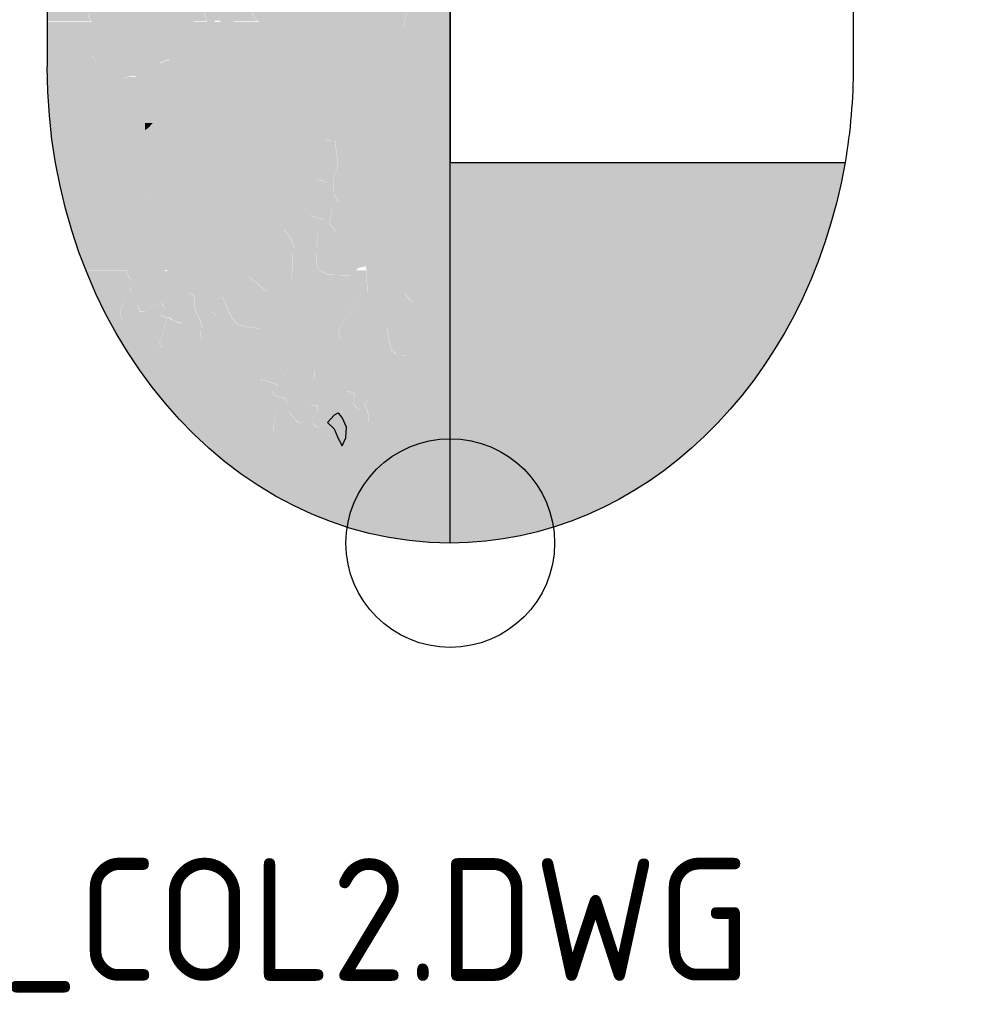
# Model space of a CAD drawing. Extents: x 0 to 182, y 0 to 263.
# Tile 1 of 249: x 20 to 36, y 104 to 120. Entities that reach past the tile are written whole.
import ezdxf

# ---------------------------------------------------------------- set-up
doc = ezdxf.new("R2010")
doc.units = 0
doc.header["$LTSCALE"] = 10
doc.linetypes.add('AUSGEZOGEN', pattern=[0])
doc.layers.get('0').update_dxf_attribs({"linetype": 'CONTINUOUS'})
for name, color, linetype in [('LIN_025', 2, 'CONTINUOUS'), ('TXT_018', 1, 'CONTINUOUS'), ('W_013', 8, 'CONTINUOUS'), ('W_GELB', 50, 'CONTINUOUS'), ('W_ROT', 10, 'CONTINUOUS'), ('W_SCHWARZ', 1, 'CONTINUOUS')]:
    doc.layers.add(name, color=color, linetype=linetype)
doc.styles.add('ISOCP', font='isocp.shx')

# ---------------------------------------------------------------- blocks, each defined once
blk = doc.blocks.new('SZBG_COL2')
at = {"layer": 'W_013'}
for points in [[(-0.0715, 0.49441), (-0.07691, 0.53331), (-0.08844, 0.56175), (-0.09413, 0.58126), (-0.1026, 0.61493), (-0.12184, 0.6259), (-0.13058, 0.64018), (-0.13478, 0.65966), (-0.15885, 0.64603), (-0.1593, 0.6143), (-0.16704, 0.59506), (-0.16727, 0.5792), (-0.17043, 0.56692), (-0.17503, 0.5582), (-0.18117, 0.54598), (-0.18294, 0.52662), (-0.1771, 0.51768), (-0.18165, 0.51248), (-0.18759, 0.51437), (-0.19066, 0.50914), (-0.18628, 0.502), (-0.16856, 0.4893), (-0.14636, 0.47651), (-0.13157, 0.4674), (-0.12429, 0.45491), (-0.11549, 0.44415), (-0.10799, 0.44753), (-0.10804, 0.44401), (-0.11408, 0.43884), (-0.13074, 0.42154), (-0.14138, 0.40764), (-0.15364, 0.38497), (-0.15395, 0.36381), (-0.14811, 0.35488), (-0.15271, 0.34616), (-0.15726, 0.34096), (-0.16191, 0.32871), (-0.1606, 0.31634), (-0.17111, 0.31126), (-0.15933, 0.30044), (-0.15347, 0.29327), (-0.15058, 0.28616), (-0.15089, 0.26501), (-0.15256, 0.2527), (-0.14497, 0.26137), (-0.13883, 0.27359), (-0.1342, 0.28407), (-0.13251, 0.29814), (-0.13683, 0.30881), (-0.13377, 0.31404), (-0.12783, 0.31216), (-0.12189, 0.31027), (-0.12184, 0.3138), (-0.12316, 0.32617), (-0.12303, 0.33498), (-0.12743, 0.34036), (-0.1273, 0.34918), (-0.1184, 0.34547), (-0.11519, 0.36127), (-0.11931, 0.38604), (-0.11036, 0.38586), (-0.10771, 0.36289), (-0.11238, 0.34888), (-0.11112, 0.33298), (-0.10672, 0.3276), (-0.11276, 0.32243), (-0.11598, 0.30663), (-0.11011, 0.29946), (-0.11764, 0.29432), (-0.12654, 0.29802), (-0.12824, 0.28395), (-0.12844, 0.26985), (-0.12705, 0.26277), (-0.11668, 0.25727), (-0.10624, 0.25706), (-0.0958, 0.25685), (-0.08824, 0.26376), (-0.08076, 0.26537), (-0.07955, 0.24595), (-0.07962, 0.24066), (-0.0841, 0.24075), (-0.09325, 0.22683), (-0.10088, 0.21464), (-0.107, 0.20418), (-0.10564, 0.19534), (-0.11772, 0.185), (-0.12986, 0.17114), (-0.13003, 0.1588), (-0.13762, 0.15013), (-0.14505, 0.15205), (-0.14641, 0.16089), (-0.15527, 0.16812), (-0.15984, 0.16116), (-0.16067, 0.15927), (-0.16519, 0.15072), (-0.1675, 0.14721), (-0.17051, 0.1455), (-0.16907, 0.14195), (-0.15719, 0.13818), (-0.15622, 0.13329), (-0.15484, 0.12635), (-0.14705, 0.11682), (-0.1426, 0.11497), (-0.13949, 0.12372), (-0.13496, 0.12716), (-0.1334, 0.13242), (-0.12743, 0.1323), (-0.12751, 0.12701), (-0.13208, 0.12005), (-0.13216, 0.11476), (-0.12773, 0.11114), (-0.11873, 0.11449), (-0.11115, 0.12315), (-0.10215, 0.1265), (-0.10506, 0.13185), (-0.10346, 0.13887), (-0.10344, 0.14063), (-0.09889, 0.14583), (-0.09145, 0.14392), (-0.09153, 0.13863), (-0.0931, 0.13337), (-0.08721, 0.12796), (-0.08263, 0.13492), (-0.07659, 0.14009), (-0.07206, 0.14353), (-0.06903, 0.14699), (-0.06893, 0.15405), (-0.07186, 0.15763), (-0.07477, 0.16298), (-0.07464, 0.17179), (-0.06395, 0.18921), (-0.06071, 0.20678), (-0.05654, 0.18554), (-0.05065, 0.18013), (-0.04319, 0.17998), (-0.04294, 0.19761), (-0.0486, 0.21888), (-0.04382, 0.23994), (-0.03649, 0.23098), (-0.03482, 0.24329), (-0.03459, 0.25915), (-0.03293, 0.27146), (-0.02681, 0.28192), (-0.02365, 0.2942), (-0.02643, 0.30836), (-0.03538, 0.30854), (-0.04433, 0.30872), (-0.05469, 0.31422), (-0.06349, 0.32497), (-0.06311, 0.35142), (-0.05689, 0.36892), (-0.05062, 0.38995), (-0.04734, 0.41105), (-0.04847, 0.43576), (-0.05128, 0.44816), (-0.03917, 0.46026), (-0.02547, 0.47938), (-0.02367, 0.5005), (-0.01755, 0.51096), (-0.02165, 0.53749), (-0.04329, 0.58906), (-0.05641, 0.61048), (-0.05876, 0.65461), (-0.05562, 0.66512), (-0.0466, 0.67023), (-0.03628, 0.66121), (-0.03087, 0.65459), (-0.02723, 0.66808), (-0.02852, 0.68221), (-0.0373, 0.69473), (-0.04784, 0.68789), (-0.04, 0.71418), (-0.07021, 0.68834), (-0.07486, 0.67609), (-0.07524, 0.64965), (-0.06834, 0.61072), (-0.05833, 0.58054), (-0.044, 0.5397), (-0.04139, 0.5132), (-0.04465, 0.49387), (-0.05823, 0.48356)], [(-0.23687, 0.51183), (-0.23401, 0.50295), (-0.23116, 0.49408), (-0.22812, 0.49755), (-0.22509, 0.50101), (-0.22061, 0.50092), (-0.21627, 0.49202), (-0.20739, 0.48655), (-0.20719, 0.50065), (-0.20848, 0.51479), (-0.2038, 0.5288), (-0.22276, 0.55915), (-0.23174, 0.55757), (-0.22519, 0.59799), (-0.23388, 0.6158), (-0.23371, 0.62814), (-0.29504, 0.51299), (-0.30993, 0.51506), (-0.31893, 0.51171), (-0.32925, 0.52073), (-0.32902, 0.5366), (-0.3366, 0.52793), (-0.33738, 0.52369), (-0.33984, 0.51036), (-0.34735, 0.50699), (-0.33577, 0.48207), (-0.34343, 0.46812), (-0.33921, 0.46091), (-0.33178, 0.44849), (-0.32867, 0.45724), (-0.32705, 0.46603), (-0.32396, 0.47302), (-0.32085, 0.48177), (-0.31507, 0.46931), (-0.31972, 0.45706), (-0.32136, 0.44652), (-0.31696, 0.44114), (-0.31542, 0.44463), (-0.31476, 0.44501), (-0.30642, 0.44798), (-0.30194, 0.44789), (-0.29749, 0.44604), (-0.29742, 0.45133), (-0.2958, 0.46011), (-0.29714, 0.47072), (-0.29555, 0.47774), (-0.28953, 0.48115), (-0.28672, 0.46875), (-0.28685, 0.45993), (-0.28243, 0.45632), (-0.27638, 0.46149), (-0.26738, 0.46483), (-0.26142, 0.46471), (-0.26127, 0.47529), (-0.26415, 0.4824), (-0.2596, 0.4876), (-0.25507, 0.49103), (-0.24751, 0.49793), (-0.24145, 0.50487)], [(-0.20345, 0.34541), (-0.20178, 0.35772), (-0.1942, 0.36639), (-0.1791, 0.37842), (-0.16558, 0.38521), (-0.15655, 0.39032), (-0.15028, 0.41135), (-0.13817, 0.42345), (-0.12606, 0.43555), (-0.13473, 0.45512), (-0.14957, 0.46071), (-0.15713, 0.4538), (-0.17071, 0.4435), (-0.19023, 0.43507), (-0.20964, 0.4337), (-0.22898, 0.43761), (-0.24701, 0.42916), (-0.26051, 0.42414), (-0.26792, 0.42781), (-0.27694, 0.4227), (-0.28013, 0.40866), (-0.28923, 0.39826), (-0.30129, 0.38969), (-0.31626, 0.38646), (-0.31044, 0.37577), (-0.32703, 0.36376), (-0.33772, 0.34634), (-0.33951, 0.32522), (-0.33522, 0.31279), (-0.33201, 0.32859), (-0.32447, 0.33373), (-0.31686, 0.34416), (-0.3049, 0.34568), (-0.29588, 0.35079), (-0.28384, 0.3576), (-0.27621, 0.36979), (-0.27598, 0.38566), (-0.26099, 0.39065), (-0.26268, 0.37657), (-0.25826, 0.37296), (-0.25222, 0.37813), (-0.24612, 0.38682), (-0.23715, 0.3884), (-0.23113, 0.39181), (-0.22504, 0.4005), (-0.22061, 0.39689), (-0.22666, 0.39172), (-0.2237, 0.3899), (-0.22079, 0.38455), (-0.22979, 0.3812), (-0.23568, 0.38661), (-0.24774, 0.37804), (-0.25535, 0.36761), (-0.25846, 0.35886), (-0.25856, 0.35181), (-0.26301, 0.35366), (-0.2689, 0.35906), (-0.26891, 0.35871), (-0.26891, 0.35907), (-0.2689, 0.35906), (-0.26865, 0.37669), (-0.27626, 0.36627), (-0.2794, 0.35575), (-0.28253, 0.34523), (-0.2886, 0.3383), (-0.28906, 0.33777), (-0.28906, 0.33804), (-0.29461, 0.33489), (-0.28569, 0.33295), (-0.27975, 0.33107), (-0.2752, 0.33627), (-0.2664, 0.32551), (-0.26203, 0.31837), (-0.25459, 0.31646), (-0.24256, 0.32327), (-0.23212, 0.32306), (-0.22625, 0.31589), (-0.22797, 0.30006), (-0.23705, 0.29142), (-0.25057, 0.28464), (-0.26263, 0.27607), (-0.27181, 0.26038), (-0.28367, 0.26591), (-0.28504, 0.27475), (-0.29381, 0.28727), (-0.29789, 0.28195), (-0.29784, 0.2819), (-0.3022, 0.27609), (-0.30331, 0.27434), (-0.31062, 0.2594), (-0.30625, 0.25226), (-0.30634, 0.2452), (-0.30571, 0.2403), (-0.30282, 0.23367), (-0.30162, 0.23122), (-0.29977, 0.2284), (-0.29914, 0.22743), (-0.29772, 0.22211), (-0.29176, 0.22199), (-0.28723, 0.22543), (-0.27672, 0.2305), (-0.27381, 0.22516), (-0.27839, 0.2182), (-0.26946, 0.21625), (-0.26354, 0.21261), (-0.25611, 0.2107), (-0.25601, 0.21775), (-0.25737, 0.22659), (-0.25576, 0.23538), (-0.25121, 0.24057), (-0.24529, 0.23693), (-0.24544, 0.22635), (-0.24256, 0.21924), (-0.24203, 0.21939), (-0.24208, 0.21952), (-0.2333, 0.22339), (-0.23081, 0.22339), (-0.22907, 0.22326), (-0.22809, 0.22185), (-0.22466, 0.21888), (-0.22302, 0.22943), (-0.22294, 0.23472), (-0.21844, 0.23639), (-0.20977, 0.21682), (-0.2039, 0.20965), (-0.19498, 0.20771), (-0.18307, 0.20571), (-0.18889, 0.2164), (-0.19465, 0.23062), (-0.19748, 0.24126), (-0.19281, 0.25527), (-0.17511, 0.24081), (-0.17336, 0.25841), (-0.1716, 0.27777), (-0.16692, 0.29178), (-0.15933, 0.30044), (-0.17111, 0.31126), (-0.17701, 0.31667), (-0.17981, 0.32907), (-0.19164, 0.32931), (-0.19164, 0.32926), (-0.19915, 0.33298)]]:
    blk.add_hatch(color=256, dxfattribs=at).paths.add_polyline_path(points)
at = {"layer": 'W_GELB'}
h = blk.add_hatch(color=256, dxfattribs=at)
h.paths.add_polyline_path([(-0.32951, 0.62278), (-0.33694, 0.6247), (-0.34731, 0.63019), (-0.35449, 0.64973), (-0.35393, 0.68851), (-0.34516, 0.676), (-0.33628, 0.67053), (-0.32132, 0.67375), (-0.30926, 0.68233), (-0.30013, 0.69449), (-0.29399, 0.70671), (-0.29085, 0.71722), (-0.29985, 0.71388), (-0.29672, 0.7244), (-0.29589, 0.72887), (-0.38655, 0.72887), (-0.38655, 0.50008), (-0.34448, 0.50008), (-0.34759, 0.50677), (-0.34008, 0.51015), (-0.33996, 0.51078), (-0.34703, 0.51271), (-0.3551, 0.51271), (-0.3644, 0.51069), (-0.36122, 0.51733), (-0.35584, 0.52398), (-0.34581, 0.52976), (-0.33721, 0.52729), (-0.32926, 0.53638), (-0.32948, 0.52052), (-0.31917, 0.51149), (-0.31017, 0.51484), (-0.29528, 0.51278), (-0.23394, 0.62792), (-0.23412, 0.61558), (-0.22543, 0.59778), (-0.23197, 0.55735), (-0.223, 0.55894), (-0.20935, 0.57453), (-0.20161, 0.59377), (-0.20735, 0.60976), (-0.20565, 0.64448), (-0.20662, 0.66088), (-0.21129, 0.64687), (-0.22191, 0.63473), (-0.2277, 0.64719), (-0.232, 0.65962), (-0.23326, 0.67552), (-0.23789, 0.66503), (-0.23814, 0.6474), (-0.23829, 0.63683), (-0.24439, 0.62813), (-0.26241, 0.61968), (-0.27005, 0.60749), (-0.28092, 0.57773), (-0.28969, 0.59025), (-0.28795, 0.60785), (-0.28879, 0.61176), (-0.31196, 0.59775), (-0.31227, 0.5766), (-0.31098, 0.56246), (-0.31111, 0.55365), (-0.32149, 0.55738), (-0.3288, 0.56811), (-0.3375, 0.58592), (-0.33876, 0.60181)])
h.paths.add_polyline_path([(-0.15954, 0.61409), (-0.15909, 0.64582), (-0.16386, 0.62475), (-0.17302, 0.61083), (-0.17929, 0.5898), (-0.17211, 0.57026), (-0.17977, 0.55631), (-0.18894, 0.54062), (-0.18766, 0.52649), (-0.18922, 0.52123), (-0.1937, 0.52132), (-0.1981, 0.5267), (-0.20404, 0.52858), (-0.20872, 0.51457), (-0.20739, 0.50008), (-0.18415, 0.50008), (-0.18652, 0.50178), (-0.19089, 0.50892), (-0.18783, 0.51415), (-0.18189, 0.51227), (-0.17734, 0.51747), (-0.18318, 0.5264), (-0.18141, 0.54576), (-0.17527, 0.55798), (-0.17067, 0.5667), (-0.16751, 0.57898), (-0.16728, 0.59485)])
h.paths.add_polyline_path([(-0.06858, 0.6105), (-0.07548, 0.64943), (-0.0751, 0.67587), (-0.07045, 0.68812), (-0.04024, 0.71397), (-0.04807, 0.68768), (-0.03753, 0.69452), (-0.02876, 0.682), (-0.02747, 0.66787), (-0.03111, 0.65438), (-0.03652, 0.66099), (-0.04684, 0.67002), (-0.05586, 0.66491), (-0.059, 0.65439), (-0.05665, 0.61026), (-0.04352, 0.58884), (-0.02188, 0.53727), (-0.01779, 0.51074), (-0.02391, 0.50029), (-0.02393, 0.50008), (-0.00024, 0.50008), (-0.00024, 0.6822), (-0.00024, 0.72887), (-0.0653, 0.72887), (-0.06539, 0.72858), (-0.06865, 0.70925), (-0.0703, 0.6987), (-0.07788, 0.69003), (-0.08228, 0.69541), (-0.08198, 0.71657), (-0.07939, 0.72887), (-0.11395, 0.72887), (-0.1087, 0.72592), (-0.10592, 0.71176), (-0.1016, 0.70109), (-0.09583, 0.68687), (-0.10182, 0.68522), (-0.10918, 0.69243), (-0.11952, 0.69969), (-0.12235, 0.71032), (-0.13113, 0.72284), (-0.12536, 0.70862), (-0.11664, 0.69257), (-0.10936, 0.68008), (-0.09914, 0.66401), (-0.10081, 0.6517), (-0.10824, 0.65362), (-0.1127, 0.65547), (-0.10691, 0.64301), (-0.10562, 0.62888), (-0.11012, 0.6272), (-0.11899, 0.63267), (-0.12766, 0.65224), (-0.13502, 0.65944), (-0.13082, 0.63996), (-0.12207, 0.62568), (-0.10284, 0.61471), (-0.09437, 0.58104), (-0.08868, 0.56153), (-0.07715, 0.53309), (-0.07256, 0.50008), (-0.04381, 0.50008), (-0.04163, 0.51298), (-0.04423, 0.53948), (-0.05857, 0.58033)])
for points in [[(-0.23711, 0.51161), (-0.24168, 0.50465), (-0.24568, 0.50008), (-0.23339, 0.50008), (-0.23425, 0.50274)], [(-0.31969, 0.44447), (-0.32136, 0.44652), (-0.31969, 0.45723), (-0.31969, 0.47926), (-0.32085, 0.48177), (-0.32396, 0.47302), (-0.32705, 0.46603), (-0.32867, 0.45724), (-0.33178, 0.44849), (-0.33921, 0.46091), (-0.3353, 0.45224), (-0.34044, 0.4479), (-0.34533, 0.43779), (-0.34875, 0.42709), (-0.3512, 0.43085), (-0.3534, 0.43923), (-0.35193, 0.4505), (-0.34851, 0.46004), (-0.34292, 0.46724), (-0.34343, 0.46812), (-0.33577, 0.48207), (-0.34394, 0.49964), (-0.35606, 0.49964), (-0.35606, 0.40269), (-0.31969, 0.40269)], [(-0.14957, 0.46071), (-0.13473, 0.45512), (-0.12606, 0.43555), (-0.13817, 0.42345), (-0.15028, 0.41135), (-0.15655, 0.39032), (-0.16558, 0.38521), (-0.1791, 0.37842), (-0.1942, 0.36639), (-0.20178, 0.35772), (-0.20345, 0.34541), (-0.19915, 0.33298), (-0.19174, 0.32931), (-0.17981, 0.32907), (-0.17701, 0.31667), (-0.17111, 0.31126), (-0.1606, 0.31634), (-0.16191, 0.32871), (-0.15726, 0.34096), (-0.15271, 0.34616), (-0.14811, 0.35488), (-0.15395, 0.36381), (-0.15364, 0.38497), (-0.14138, 0.40764), (-0.13074, 0.42154), (-0.11408, 0.43884), (-0.10804, 0.44401), (-0.10799, 0.44753), (-0.11549, 0.44415), (-0.12429, 0.45491), (-0.13157, 0.4674), (-0.14636, 0.47651), (-0.16856, 0.4893), (-0.18299, 0.49964), (-0.2072, 0.49964), (-0.20739, 0.48655), (-0.21627, 0.49202), (-0.21999, 0.49964), (-0.22629, 0.49964), (-0.22812, 0.49755), (-0.23116, 0.49408), (-0.23295, 0.49964), (-0.24602, 0.49964), (-0.24751, 0.49793), (-0.25507, 0.49103), (-0.2596, 0.4876), (-0.26415, 0.4824), (-0.26127, 0.47529), (-0.26142, 0.46471), (-0.26738, 0.46483), (-0.2698, 0.46393), (-0.2698, 0.46319), (-0.26806, 0.46368), (-0.26759, 0.45534), (-0.2698, 0.44906), (-0.2698, 0.42674), (-0.26792, 0.42781), (-0.26051, 0.42414), (-0.24701, 0.42916), (-0.22898, 0.43761), (-0.20964, 0.4337), (-0.19023, 0.43507), (-0.17071, 0.4435), (-0.15713, 0.4538)], [(-0.04489, 0.49365), (-0.04381, 0.50008), (-0.07256, 0.50008), (-0.07174, 0.49419), (-0.05847, 0.48334)], [(-0.00024, 0.50008), (-0.02393, 0.50008), (-0.0257, 0.47916), (-0.0394, 0.46004), (-0.05152, 0.44794), (-0.04871, 0.43554), (-0.04757, 0.41083), (-0.05086, 0.38974), (-0.05713, 0.36871), (-0.06335, 0.3512), (-0.06373, 0.32476), (-0.05493, 0.314), (-0.04456, 0.3085), (-0.03562, 0.30832), (-0.02667, 0.30814), (-0.02389, 0.29398), (-0.02705, 0.2817), (-0.03316, 0.27125), (-0.03448, 0.26152), (-0.00024, 0.26152), (-0.00024, 0.36461)], [(-0.29267, 0.47937), (-0.29555, 0.47774), (-0.29714, 0.47072), (-0.2958, 0.46011), (-0.29742, 0.45133), (-0.29749, 0.44604), (-0.30114, 0.44756), (-0.30209, 0.44593), (-0.30253, 0.43692), (-0.30277, 0.4294), (-0.30889, 0.42305), (-0.315, 0.42073), (-0.31402, 0.42709), (-0.31378, 0.43518), (-0.31476, 0.44501), (-0.31542, 0.44463), (-0.31696, 0.44114), (-0.31969, 0.44447), (-0.31969, 0.40269), (-0.29267, 0.40269)], [(-0.31507, 0.46931), (-0.31969, 0.47926), (-0.31969, 0.45713)], [(-0.27818, 0.44478), (-0.27747, 0.45006), (-0.27865, 0.45955), (-0.28243, 0.45632), (-0.28685, 0.45993), (-0.28672, 0.46875), (-0.28953, 0.48115), (-0.29267, 0.47937), (-0.29267, 0.40269), (-0.28535, 0.40269), (-0.28013, 0.40866), (-0.27694, 0.4227), (-0.2698, 0.42674), (-0.2698, 0.44895), (-0.273, 0.44255), (-0.27841, 0.44005)], [(-0.28535, 0.40269), (-0.29267, 0.40269), (-0.29267, 0.39582), (-0.28923, 0.39826)], [(-0.25535, 0.36761), (-0.24774, 0.37804), (-0.23568, 0.38661), (-0.22979, 0.3812), (-0.22079, 0.38455), (-0.2237, 0.3899), (-0.22666, 0.39172), (-0.22061, 0.39689), (-0.22504, 0.4005), (-0.23113, 0.39181), (-0.23715, 0.3884), (-0.24612, 0.38682), (-0.25222, 0.37813), (-0.25826, 0.37296), (-0.26268, 0.37657), (-0.26099, 0.39065), (-0.2698, 0.38771), (-0.2698, 0.37511), (-0.26865, 0.37669), (-0.2689, 0.35906), (-0.26301, 0.35366), (-0.25856, 0.35181), (-0.25846, 0.35886)], [(-0.2794, 0.35575), (-0.27626, 0.36627), (-0.2698, 0.37511), (-0.2698, 0.38771), (-0.27598, 0.38566), (-0.27621, 0.36979), (-0.28384, 0.3576), (-0.29267, 0.35261), (-0.29267, 0.33642), (-0.29191, 0.33642), (-0.28906, 0.33804), (-0.28906, 0.33777), (-0.2886, 0.3383), (-0.28253, 0.34523)], [(-0.11621, 0.30641), (-0.113, 0.32222), (-0.10696, 0.32739), (-0.11136, 0.33276), (-0.11262, 0.34866), (-0.10795, 0.36267), (-0.1106, 0.38565), (-0.11955, 0.38583), (-0.11543, 0.36106), (-0.11864, 0.34525), (-0.12754, 0.34896), (-0.12766, 0.34014), (-0.12327, 0.33477), (-0.12339, 0.32595), (-0.12208, 0.31358), (-0.12213, 0.31006), (-0.12807, 0.31194), (-0.13401, 0.31382), (-0.13707, 0.30859), (-0.13275, 0.29793), (-0.13444, 0.28385), (-0.13907, 0.27337), (-0.14502, 0.26152), (-0.12534, 0.26152), (-0.12728, 0.26255), (-0.12868, 0.26963), (-0.12847, 0.28374), (-0.12678, 0.29781), (-0.11788, 0.2941), (-0.11035, 0.29924)], [(-0.29267, 0.35261), (-0.29588, 0.35079), (-0.3049, 0.34568), (-0.31686, 0.34416), (-0.3225, 0.33642), (-0.29267, 0.33642)], [(-0.2698, 0.32968), (-0.2752, 0.33627), (-0.27975, 0.33107), (-0.28569, 0.33295), (-0.29267, 0.33447), (-0.29267, 0.28565), (-0.28504, 0.27475), (-0.28367, 0.26591), (-0.27472, 0.26174), (-0.27102, 0.26174), (-0.2698, 0.26381)], [(-0.22797, 0.30006), (-0.22625, 0.31589), (-0.23212, 0.32306), (-0.24256, 0.32327), (-0.25459, 0.31646), (-0.26203, 0.31837), (-0.2664, 0.32551), (-0.2698, 0.32968), (-0.2698, 0.26381), (-0.26263, 0.27607), (-0.25057, 0.28464), (-0.23705, 0.29142)], [(-0.15082, 0.28595), (-0.1537, 0.29306), (-0.15957, 0.30023), (-0.16716, 0.29157), (-0.17183, 0.27755), (-0.1733, 0.26152), (-0.15157, 0.26152), (-0.15113, 0.2648)], [(-0.09348, 0.22661), (-0.08433, 0.24053), (-0.07986, 0.24044), (-0.07978, 0.24573), (-0.08077, 0.26152), (-0.09069, 0.26152), (-0.09604, 0.25664), (-0.10648, 0.25685), (-0.11692, 0.25706), (-0.12534, 0.26152), (-0.14502, 0.26152), (-0.14521, 0.26115), (-0.1528, 0.25248), (-0.15157, 0.26152), (-0.1733, 0.26152), (-0.1736, 0.25819), (-0.17535, 0.2406), (-0.17822, 0.24294), (-0.17822, 0.16081), (-0.17286, 0.16279), (-0.16683, 0.16228), (-0.16091, 0.15905), (-0.16008, 0.16094), (-0.1555, 0.1679), (-0.14665, 0.16067), (-0.14529, 0.15183), (-0.13786, 0.14992), (-0.13027, 0.15858), (-0.13009, 0.17092), (-0.11796, 0.18478), (-0.10587, 0.19512), (-0.10724, 0.20396), (-0.10112, 0.21442)]]:
    blk.add_hatch(color=256, dxfattribs=at).paths.add_polyline_path(points)
h = blk.add_hatch(color=256, dxfattribs=at)
edge = h.paths.add_edge_path()
edge.add_line((-0.35606, 0.49964), (-0.38631, 0.49964))
edge.add_line((-0.38631, 0.49964), (-0.38631, 0.45653))
edge.add_ellipse((0, 0.45653), major_axis=(0, 0.45653), ratio=0.846182, start_angle=90, end_angle=96.77252)
edge.add_line((-0.38361, 0.40269), (-0.35606, 0.40269))
edge.add_line((-0.35606, 0.40269), (-0.35606, 0.49964))
h = blk.add_hatch(color=256, dxfattribs=at)
edge = h.paths.add_edge_path()
edge.add_line((-0.31626, 0.38646), (-0.30129, 0.38969))
edge.add_line((-0.30129, 0.38969), (-0.29267, 0.39582))
edge.add_line((-0.29267, 0.39582), (-0.29267, 0.40269))
edge.add_line((-0.29267, 0.40269), (-0.38361, 0.40269))
edge.add_ellipse((0, 0.45653), major_axis=(0, 0.45653), ratio=0.846182, start_angle=96.77252, end_angle=105.25308)
edge.add_line((-0.3727, 0.33642), (-0.33856, 0.33642))
edge.add_line((-0.33856, 0.33642), (-0.33772, 0.34634))
edge.add_line((-0.33772, 0.34634), (-0.32703, 0.36376))
edge.add_line((-0.32703, 0.36376), (-0.31044, 0.37577))
edge.add_line((-0.31044, 0.37577), (-0.31626, 0.38646))
h = blk.add_hatch(color=256, dxfattribs=at)
edge = h.paths.add_edge_path()
edge.add_line((-0.29267, 0.33447), (-0.29461, 0.33489))
edge.add_line((-0.29461, 0.33489), (-0.29267, 0.336))
edge.add_line((-0.29267, 0.336), (-0.29267, 0.33642))
edge.add_line((-0.29267, 0.33642), (-0.3225, 0.33642))
edge.add_line((-0.3225, 0.33642), (-0.32447, 0.33373))
edge.add_line((-0.32447, 0.33373), (-0.33201, 0.32859))
edge.add_line((-0.33201, 0.32859), (-0.33522, 0.31279))
edge.add_line((-0.33522, 0.31279), (-0.33951, 0.32522))
edge.add_line((-0.33951, 0.32522), (-0.33856, 0.33642))
edge.add_line((-0.33856, 0.33642), (-0.3727, 0.33642))
edge.add_ellipse((0, 0.45653), major_axis=(0, 0.45653), ratio=0.846182, start_angle=105.25308, end_angle=115.2571)
edge.add_line((-0.34938, 0.26174), (-0.30947, 0.26174))
edge.add_line((-0.30947, 0.26174), (-0.30408, 0.27275))
edge.add_line((-0.30408, 0.27275), (-0.30821, 0.27763))
edge.add_line((-0.30821, 0.27763), (-0.31487, 0.28195))
edge.add_line((-0.31487, 0.28195), (-0.32086, 0.28313))
edge.add_line((-0.32086, 0.28313), (-0.31487, 0.28903))
edge.add_line((-0.31487, 0.28903), (-0.30488, 0.28825))
edge.add_line((-0.30488, 0.28825), (-0.29789, 0.28195))
edge.add_line((-0.29789, 0.28195), (-0.29381, 0.28727))
edge.add_line((-0.29381, 0.28727), (-0.29267, 0.28565))
edge.add_line((-0.29267, 0.28565), (-0.29267, 0.33447))
h = blk.add_hatch(color=256, dxfattribs=at)
edge = h.paths.add_edge_path()
edge.add_line((-0.17822, 0.15562), (-0.18189, 0.15618))
edge.add_line((-0.18189, 0.15618), (-0.17974, 0.16025))
edge.add_line((-0.17974, 0.16025), (-0.17822, 0.16081))
edge.add_line((-0.17822, 0.16081), (-0.17822, 0.24294))
edge.add_line((-0.17822, 0.24294), (-0.19304, 0.25506))
edge.add_line((-0.19304, 0.25506), (-0.19772, 0.24104))
edge.add_line((-0.19772, 0.24104), (-0.19489, 0.23041))
edge.add_line((-0.19489, 0.23041), (-0.18913, 0.21618))
edge.add_line((-0.18913, 0.21618), (-0.18331, 0.20549))
edge.add_line((-0.18331, 0.20549), (-0.19522, 0.20749))
edge.add_line((-0.19522, 0.20749), (-0.20414, 0.20943))
edge.add_line((-0.20414, 0.20943), (-0.21001, 0.2166))
edge.add_line((-0.21001, 0.2166), (-0.21868, 0.23617))
edge.add_line((-0.21868, 0.23617), (-0.22318, 0.2345))
edge.add_line((-0.22318, 0.2345), (-0.22326, 0.22921))
edge.add_line((-0.22326, 0.22921), (-0.2249, 0.21867))
edge.add_line((-0.2249, 0.21867), (-0.22833, 0.22164))
edge.add_line((-0.22833, 0.22164), (-0.22751, 0.21708))
edge.add_line((-0.22751, 0.21708), (-0.22751, 0.20783))
edge.add_line((-0.22751, 0.20783), (-0.23231, 0.19859))
edge.add_line((-0.23231, 0.19859), (-0.23871, 0.19292))
edge.add_line((-0.23871, 0.19292), (-0.23924, 0.20027))
edge.add_line((-0.23924, 0.20027), (-0.23889, 0.21077))
edge.add_line((-0.23889, 0.21077), (-0.24226, 0.21918))
edge.add_line((-0.24226, 0.21918), (-0.2428, 0.21903))
edge.add_line((-0.2428, 0.21903), (-0.24568, 0.22614))
edge.add_line((-0.24568, 0.22614), (-0.24553, 0.23671))
edge.add_line((-0.24553, 0.23671), (-0.25144, 0.24036))
edge.add_line((-0.25144, 0.24036), (-0.256, 0.23516))
edge.add_line((-0.256, 0.23516), (-0.25761, 0.22637))
edge.add_line((-0.25761, 0.22637), (-0.25625, 0.21753))
edge.add_line((-0.25625, 0.21753), (-0.25635, 0.21048))
edge.add_line((-0.25635, 0.21048), (-0.26253, 0.21162))
edge.add_line((-0.26253, 0.21162), (-0.26466, 0.20279))
edge.add_line((-0.26466, 0.20279), (-0.26839, 0.19649))
edge.add_line((-0.26839, 0.19649), (-0.27604, 0.18872))
edge.add_line((-0.27604, 0.18872), (-0.28012, 0.18851))
edge.add_line((-0.28012, 0.18851), (-0.27693, 0.1967))
edge.add_line((-0.27693, 0.1967), (-0.27444, 0.20489))
edge.add_line((-0.27444, 0.20489), (-0.2723, 0.21456))
edge.add_line((-0.2723, 0.21456), (-0.27195, 0.21645))
edge.add_line((-0.27195, 0.21645), (-0.27862, 0.21798))
edge.add_line((-0.27862, 0.21798), (-0.27405, 0.22494))
edge.add_line((-0.27405, 0.22494), (-0.27695, 0.23029))
edge.add_line((-0.27695, 0.23029), (-0.28747, 0.22521))
edge.add_line((-0.28747, 0.22521), (-0.292, 0.22177))
edge.add_line((-0.292, 0.22177), (-0.29796, 0.22189))
edge.add_line((-0.29796, 0.22189), (-0.29938, 0.22721))
edge.add_line((-0.29938, 0.22721), (-0.30001, 0.22818))
edge.add_line((-0.30001, 0.22818), (-0.30377, 0.22632))
edge.add_line((-0.30377, 0.22632), (-0.30945, 0.22044))
edge.add_line((-0.30945, 0.22044), (-0.3155, 0.21477))
edge.add_line((-0.3155, 0.21477), (-0.31621, 0.22086))
edge.add_line((-0.31621, 0.22086), (-0.31514, 0.22779))
edge.add_line((-0.31514, 0.22779), (-0.31088, 0.23556))
edge.add_line((-0.31088, 0.23556), (-0.30595, 0.24009))
edge.add_line((-0.30595, 0.24009), (-0.30658, 0.24499))
edge.add_line((-0.30658, 0.24499), (-0.30648, 0.25204))
edge.add_line((-0.30648, 0.25204), (-0.31085, 0.25918))
edge.add_line((-0.31085, 0.25918), (-0.30971, 0.26152))
edge.add_line((-0.30971, 0.26152), (-0.34961, 0.26152))
edge.add_ellipse((-0.00024, 0.45631), major_axis=(0, 0.45653), ratio=0.846182, start_angle=115.25714, end_angle=152.56662)
edge.add_line((-0.17822, 0.05112), (-0.17822, 0.15562))
h = blk.add_hatch(color=256, dxfattribs=at)
edge = h.paths.add_edge_path()
edge.add_line((-0.00024, 0.26152), (-0.03448, 0.26152))
edge.add_line((-0.03448, 0.26152), (-0.03483, 0.25894))
edge.add_line((-0.03483, 0.25894), (-0.03506, 0.24307))
edge.add_line((-0.03506, 0.24307), (-0.03673, 0.23076))
edge.add_line((-0.03673, 0.23076), (-0.04406, 0.23973))
edge.add_line((-0.04406, 0.23973), (-0.04884, 0.21866))
edge.add_line((-0.04884, 0.21866), (-0.04318, 0.19739))
edge.add_line((-0.04318, 0.19739), (-0.04343, 0.17976))
edge.add_line((-0.04343, 0.17976), (-0.05089, 0.17991))
edge.add_line((-0.05089, 0.17991), (-0.05678, 0.18532))
edge.add_line((-0.05678, 0.18532), (-0.06095, 0.20656))
edge.add_line((-0.06095, 0.20656), (-0.06418, 0.189))
edge.add_line((-0.06418, 0.189), (-0.07488, 0.17158))
edge.add_line((-0.07488, 0.17158), (-0.07501, 0.16276))
edge.add_line((-0.07501, 0.16276), (-0.0721, 0.15742))
edge.add_line((-0.0721, 0.15742), (-0.06917, 0.15383))
edge.add_line((-0.06917, 0.15383), (-0.06927, 0.14678))
edge.add_line((-0.06927, 0.14678), (-0.0723, 0.14331))
edge.add_line((-0.0723, 0.14331), (-0.07682, 0.13988))
edge.add_line((-0.07682, 0.13988), (-0.08287, 0.13471))
edge.add_line((-0.08287, 0.13471), (-0.08745, 0.12775))
edge.add_line((-0.08745, 0.12775), (-0.09334, 0.13315))
edge.add_line((-0.09334, 0.13315), (-0.09177, 0.13841))
edge.add_line((-0.09177, 0.13841), (-0.09169, 0.1437))
edge.add_line((-0.09169, 0.1437), (-0.09912, 0.14561))
edge.add_line((-0.09912, 0.14561), (-0.10368, 0.14041))
edge.add_line((-0.10368, 0.14041), (-0.1037, 0.13865))
edge.add_line((-0.1037, 0.13865), (-0.10529, 0.13163))
edge.add_line((-0.10529, 0.13163), (-0.10238, 0.12628))
edge.add_line((-0.10238, 0.12628), (-0.11139, 0.12294))
edge.add_line((-0.11139, 0.12294), (-0.11897, 0.11427))
edge.add_line((-0.11897, 0.11427), (-0.12797, 0.11093))
edge.add_line((-0.12797, 0.11093), (-0.13239, 0.11454))
edge.add_line((-0.13239, 0.11454), (-0.13232, 0.11983))
edge.add_line((-0.13232, 0.11983), (-0.12774, 0.12679))
edge.add_line((-0.12774, 0.12679), (-0.12767, 0.13208))
edge.add_line((-0.12767, 0.13208), (-0.13364, 0.1322))
edge.add_line((-0.13364, 0.1322), (-0.1352, 0.12694))
edge.add_line((-0.1352, 0.12694), (-0.13973, 0.12351))
edge.add_line((-0.13973, 0.12351), (-0.14284, 0.11475))
edge.add_line((-0.14284, 0.11475), (-0.14729, 0.1166))
edge.add_line((-0.14729, 0.1166), (-0.15508, 0.12613))
edge.add_line((-0.15508, 0.12613), (-0.15392, 0.12288))
edge.add_line((-0.15392, 0.12288), (-0.15758, 0.11855))
edge.add_line((-0.15758, 0.11855), (-0.16403, 0.11347))
edge.add_line((-0.16403, 0.11347), (-0.1692, 0.10737))
edge.add_line((-0.1692, 0.10737), (-0.16963, 0.1122))
edge.add_line((-0.16963, 0.1122), (-0.16834, 0.11982))
edge.add_line((-0.16834, 0.11982), (-0.16532, 0.1272))
edge.add_line((-0.16532, 0.1272), (-0.15646, 0.13307))
edge.add_line((-0.15646, 0.13307), (-0.15743, 0.13797))
edge.add_line((-0.15743, 0.13797), (-0.1693, 0.14173))
edge.add_line((-0.1693, 0.14173), (-0.17074, 0.14529))
edge.add_line((-0.17074, 0.14529), (-0.16774, 0.14699))
edge.add_line((-0.16774, 0.14699), (-0.16543, 0.1505))
edge.add_line((-0.16543, 0.1505), (-0.16812, 0.15262))
edge.add_line((-0.16812, 0.15262), (-0.17694, 0.15542))
edge.add_line((-0.17694, 0.15542), (-0.17822, 0.15562))
edge.add_line((-0.17822, 0.15562), (-0.17822, 0.05112))
edge.add_ellipse((-0.00024, 0.45631), major_axis=(0, 0.45653), ratio=0.846182, start_angle=152.56662, end_angle=180)
edge.add_line((-0.00024, -0.00022), (-0.00024, 0.26152))
h.paths.add_polyline_path([(-0.07216, 0.12999), (-0.07302, 0.12135), (-0.07797, 0.11499), (-0.07861, 0.12338), (-0.08033, 0.12821), (-0.0827, 0.13305), (-0.07861, 0.13711), (-0.07431, 0.14093), (-0.07345, 0.1366)], flags=16)
at = {"layer": 'W_ROT'}
h = blk.add_hatch(color=256, dxfattribs=at)
h.paths.add_polyline_path([(-0.3556, 0.5242), (-0.36098, 0.51755), (-0.36416, 0.5109), (-0.35487, 0.51293), (-0.3468, 0.51293), (-0.34044, 0.51119), (-0.33848, 0.51899), (-0.33738, 0.52369), (-0.3367, 0.52743), (-0.34557, 0.52998)])
h.paths.add_polyline_path([(-0.34044, 0.4479), (-0.3353, 0.45224), (-0.33921, 0.46091), (-0.34313, 0.46697), (-0.34851, 0.46004), (-0.35193, 0.4505), (-0.3534, 0.43923), (-0.3512, 0.43085), (-0.34875, 0.42709), (-0.34533, 0.43779)])
h.paths.add_polyline_path([(-0.30253, 0.43692), (-0.30204, 0.44703), (-0.30791, 0.44703), (-0.31307, 0.44551), (-0.31474, 0.44489), (-0.31378, 0.43518), (-0.31402, 0.42709), (-0.315, 0.42073), (-0.30889, 0.42305), (-0.30277, 0.4294)])
h.paths.add_polyline_path([(-0.27747, 0.45006), (-0.27818, 0.44478), (-0.27841, 0.44005), (-0.273, 0.44255), (-0.26994, 0.44867), (-0.26759, 0.45534), (-0.26806, 0.46368), (-0.27464, 0.4618), (-0.27862, 0.45928)])
h = blk.add_hatch(color=10, dxfattribs=at)
edge = h.paths.add_edge_path()
edge.add_ellipse((0.00015, 0.45645), major_axis=(0, 0.45653), ratio=0.846182, start_angle=180, end_angle=258.4122)
edge.add_line((0.37859, 0.36475), (0.00015, 0.36475))
edge.add_line((0.00015, 0.36475), (0.00015, -0.00008))
h = blk.add_hatch(color=256, dxfattribs=at)
h.paths.add_polyline_path([(-0.30488, 0.28825), (-0.31487, 0.28903), (-0.32086, 0.28313), (-0.31487, 0.28195), (-0.30821, 0.27763), (-0.30408, 0.27275), (-0.30331, 0.27434), (-0.30293, 0.27511), (-0.29789, 0.28195)])
h.paths.add_polyline_path([(-0.30353, 0.22653), (-0.29977, 0.2284), (-0.30162, 0.23122), (-0.30282, 0.23367), (-0.30571, 0.2403), (-0.31064, 0.23577), (-0.3149, 0.228), (-0.31597, 0.22107), (-0.31526, 0.21498), (-0.30922, 0.22065)])
h.paths.add_polyline_path([(-0.26442, 0.20301), (-0.26229, 0.21183), (-0.26673, 0.21393), (-0.27171, 0.21666), (-0.27207, 0.21477), (-0.2742, 0.20511), (-0.27669, 0.19692), (-0.27989, 0.18873), (-0.2758, 0.18894), (-0.26816, 0.19671)])
h.paths.add_polyline_path([(-0.22727, 0.20805), (-0.22727, 0.21729), (-0.22809, 0.22185), (-0.22907, 0.22326), (-0.23081, 0.22339), (-0.2333, 0.22339), (-0.24208, 0.21952), (-0.24203, 0.21939), (-0.23865, 0.21099), (-0.23901, 0.20049), (-0.23847, 0.19314), (-0.23207, 0.19881)])
h = blk.add_hatch(color=256, dxfattribs=at)
h.paths.add_polyline_path([(-0.17262, 0.16301), (-0.1795, 0.16047), (-0.18166, 0.1564), (-0.17671, 0.15564), (-0.16788, 0.15284), (-0.16519, 0.15072), (-0.16067, 0.15927), (-0.16659, 0.1625)])
h.paths.add_polyline_path([(-0.1681, 0.12004), (-0.16939, 0.11241), (-0.16896, 0.10758), (-0.1638, 0.11368), (-0.15734, 0.11877), (-0.15368, 0.12309), (-0.15484, 0.12635), (-0.15622, 0.13329), (-0.16509, 0.12741)])
h.paths.add_polyline_path([(-0.07192, 0.13021), (-0.07321, 0.13682), (-0.07407, 0.14114), (-0.07837, 0.13733), (-0.08246, 0.13326), (-0.08009, 0.12843), (-0.07837, 0.1236), (-0.07773, 0.11521), (-0.07278, 0.12157)])
h = blk.add_hatch(color=256, dxfattribs=at)
edge = h.paths.add_edge_path()
edge.add_line((-0.11777, 0.11557), (-0.11127, 0.10943))
edge.add_line((-0.11127, 0.10943), (-0.1082, 0.10198))
edge.add_arc((-0.06758, 0.11873), 0.04393, 202.42042, 208.31078)
edge.add_line((-0.10626, 0.0979), (-0.10373, 0.09309))
edge.add_line((-0.10373, 0.09309), (-0.10013, 0.10077))
edge.add_line((-0.10013, 0.10077), (-0.09961, 0.11108))
edge.add_line((-0.09961, 0.11108), (-0.10346, 0.11978))
edge.add_line((-0.10346, 0.11978), (-0.10614, 0.12358))
edge.add_line((-0.10614, 0.12358), (-0.10769, 0.12448))
edge.add_line((-0.10769, 0.12448), (-0.11146, 0.12276))
edge.add_line((-0.11146, 0.12276), (-0.11777, 0.11557))
at = {"layer": 'W_ROT', "flags": 128}
blk.add_lwpolyline([(-0.11777, 0.11557), (-0.11127, 0.10943), (-0.1082, 0.10198, 0.025707), (-0.10626, 0.0979), (-0.10373, 0.09309), (-0.10013, 0.10077), (-0.09961, 0.11108), (-0.10346, 0.11978), (-0.10614, 0.12358), (-0.10769, 0.12448), (-0.11146, 0.12276)], format="xyb", close=True, dxfattribs=at)
at = {"layer": 'W_SCHWARZ'}
for p, q in [((-0.38631, 1), (-0.38631, 0.45653)), ((0, 0.36483), (0, 0.68241)), ((0, 0.36483), (0.37843, 0.36483)), ((0, 0), (0, 0.36483))]:
    blk.add_line(p, q, dxfattribs=at)
at = {"layer": 'W_SCHWARZ', "linetype": 'AUSGEZOGEN'}
for p, q in [((0, 0.68241), (0, 0.36483)), ((0.38631, 0.68241), (0.38631, 0.45653))]:
    blk.add_line(p, q, dxfattribs=at)
at = {"layer": 'W_SCHWARZ', "extrusion": (0, 0, -1)}
for start_param, end_param in [(3.141593, 4.712389), (1.773042, 3.141593)]:
    blk.add_ellipse((0, 0.45653), major_axis=(0, 0.45653), ratio=0.846182, start_param=start_param, end_param=end_param, dxfattribs=at)
at = {"layer": 'W_SCHWARZ', "linetype": 'AUSGEZOGEN', "extrusion": (0, 0, -1)}
for start_param, end_param in [(3.141593, 4.712389), (1.570796, 1.773042)]:
    blk.add_ellipse((0, 0.45653), major_axis=(0, 0.45653), ratio=0.846182, start_param=start_param, end_param=end_param, dxfattribs=at)

msp = doc.modelspace()

# ---------------------------------------------------------------- linework, layer by layer
at = {"layer": 'LIN_025'}
msp.add_circle((27.04, 111.551), 1.7, dxfattribs=at)

# ---------------------------------------------------------------- block references
at = {"xscale": 17, "yscale": 17, "zscale": 17}
msp.add_blockref('SZBG_COL2', (27.04, 111.551), dxfattribs=at)

# ---------------------------------------------------------------- texts
at = {"layer": 'TXT_018', "style": 'ISOCP'}
msp.add_text('SZBG_COL2.DWG', height=2, dxfattribs=at).set_placement((13.852, 104.416))

doc.saveas('drawing.dxf')
